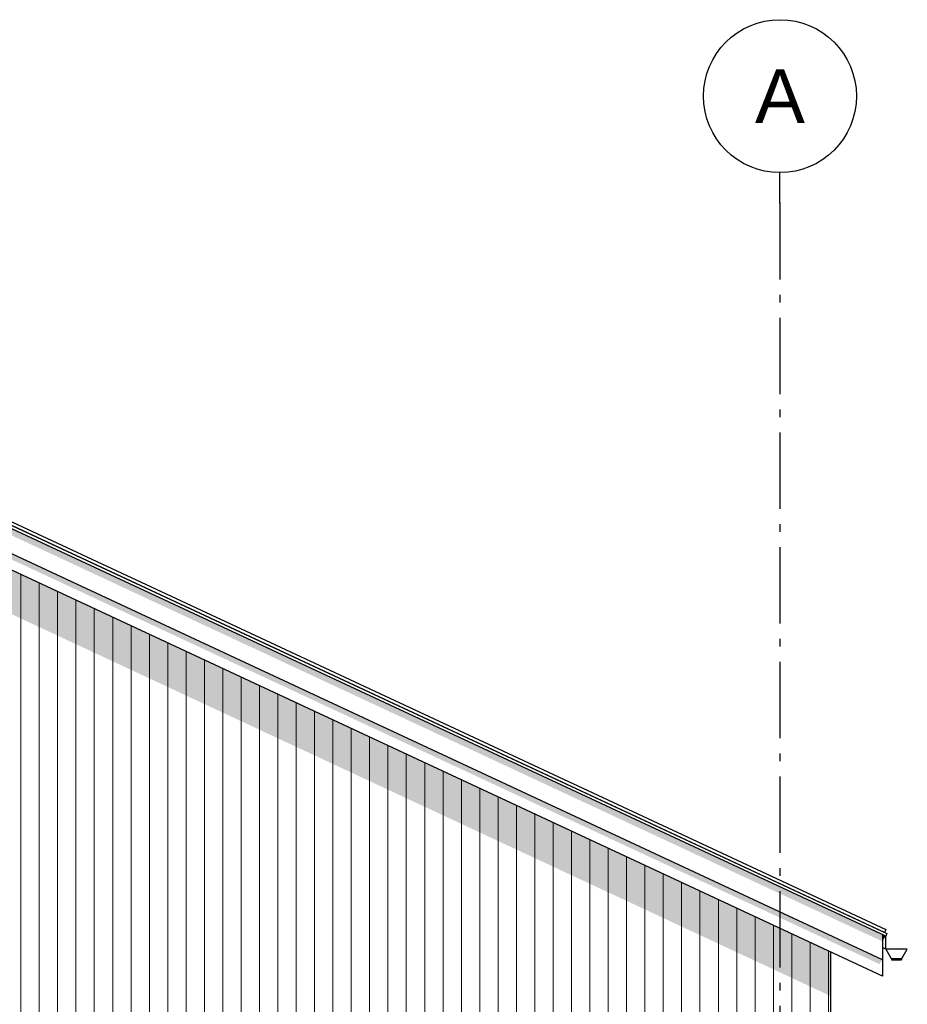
# Model space of a CAD drawing. Header units: millimetres. Extents: x 45224 to 83436, y 34576 to 50300.
# Tile 27 of 27: x 74517 to 80322, y 43860 to 50300. Entities that reach past the tile are written whole.
import ezdxf
from ezdxf.enums import TextEntityAlignment as Align

# ---------------------------------------------------------------- set-up
doc = ezdxf.new("R2010")
doc.units = ezdxf.units.MM
doc.header["$LTSCALE"] = 0.5
doc.header["$MEASUREMENT"] = 0
doc.linetypes.add('Akselinje', pattern=[1500, 1000, -200, 100, -200])
doc.linetypes.add('PLINE', pattern=[0])
for name, color, linetype in [('0(Nye konstruksjoner)', 7, 'Continuous'), ('23-- Yttervegger(Nye konstruksjoner)', 7, 'Continuous'), ('26-- Yttertak(Nye konstruksjoner)', 7, 'Continuous'), ('269- Andre deler av yttertak(Nye konstruksjoner)', 7, 'Continuous'), ('82-- Modullinjer(Nye konstruksjoner)', 7, 'Continuous')]:
    doc.layers.add(name, color=color, linetype=linetype)
doc.layers.add('235- Utvendig kledning og overflate(Nye konstruksjoner)', color=7, linetype='Continuous', lineweight=0)
doc.styles.add('GENERATED_STYLE_1', font='arial.ttf')

# ---------------------------------------------------------------- blocks, each defined once
blk = doc.blocks.new('*X129', base_point=(6224918.5, 0))
at = {"layer": '235- Utvendig kledning og overflate(Nye konstruksjoner)', "linetype": 'PLINE'}
for p, q in [((73925, 44800), (73925, 44002.7)), ((73925, 44000), (73925, 44800)), ((74045, 44800), (74045, 44002.7)), ((74045, 44000), (74045, 44800)), ((74165.1, 44800), (74165.1, 44002.7)), ((74165.1, 44000), (74165.1, 44800)), ((74285.1, 44800), (74285.1, 44002.7)), ((74285.1, 44000), (74285.1, 44800)), ((74405.1, 44800), (74405.1, 44002.7)), ((74405.1, 44000), (74405.1, 44800)), ((74525.2, 44800), (74525.2, 44002.7)), ((74525.2, 44000), (74525.2, 44800)), ((74645.2, 44800), (74645.2, 44002.7)), ((74645.2, 44000), (74645.2, 44800)), ((74765.2, 44800), (74765.2, 44002.7)), ((74765.2, 44000), (74765.2, 44800)), ((74885.3, 44800), (74885.3, 44002.7)), ((74885.3, 44000), (74885.3, 44800)), ((75005.3, 44800), (75005.3, 44002.7)), ((75005.3, 44000), (75005.3, 44800)), ((75125.3, 44800), (75125.3, 44002.7)), ((75125.3, 44000), (75125.3, 44800)), ((75245.4, 44800), (75245.4, 44002.7)), ((75245.4, 44000), (75245.4, 44800)), ((75365.4, 44800), (75365.4, 44002.7)), ((75365.4, 44000), (75365.4, 44800)), ((75485.4, 44800), (75485.4, 44002.7)), ((75485.4, 44000), (75485.4, 44800)), ((75605.5, 44800), (75605.5, 44002.7)), ((75605.5, 44000), (75605.5, 44800)), ((75725.5, 44800), (75725.5, 44002.7)), ((75725.5, 44000), (75725.5, 44800)), ((75845.5, 44800), (75845.5, 44002.7)), ((75845.5, 44000), (75845.5, 44800)), ((75965.5, 44800), (75965.5, 44002.7)), ((75965.5, 44000), (75965.5, 44800)), ((76085.6, 44800), (76085.6, 44002.7)), ((76085.6, 44000), (76085.6, 44800)), ((76205.6, 44800), (76205.6, 44002.7)), ((76205.6, 44000), (76205.6, 44800)), ((76325.6, 44800), (76325.6, 44002.7)), ((76325.6, 44000), (76325.6, 44800)), ((76445.7, 44800), (76445.7, 44002.7)), ((76445.7, 44000), (76445.7, 44800)), ((76565.7, 44800), (76565.7, 44002.7)), ((76565.7, 44000), (76565.7, 44800)), ((76685.7, 44800), (76685.7, 44002.7)), ((76685.7, 44000), (76685.7, 44800)), ((76805.8, 44800), (76805.8, 44002.7)), ((76805.8, 44000), (76805.8, 44800)), ((76925.8, 44800), (76925.8, 44002.7)), ((76925.8, 44000), (76925.8, 44800)), ((77045.8, 44800), (77045.8, 44002.7)), ((77045.8, 44000), (77045.8, 44800)), ((77165.9, 44800), (77165.9, 44002.7)), ((77165.9, 44000), (77165.9, 44800)), ((77285.9, 44800), (77285.9, 44002.7)), ((77285.9, 44000), (77285.9, 44800)), ((77405.9, 44800), (77405.9, 44002.7)), ((77405.9, 44000), (77405.9, 44800)), ((77525.9, 44800), (77525.9, 44002.7)), ((77525.9, 44000), (77525.9, 44800)), ((77646, 44800), (77646, 44002.7)), ((77646, 44000), (77646, 44800)), ((77766, 44800), (77766, 44002.7)), ((77766, 44000), (77766, 44800)), ((77886, 44800), (77886, 44002.7)), ((77886, 44000), (77886, 44800)), ((78006.1, 44800), (78006.1, 44002.7)), ((78006.1, 44000), (78006.1, 44800)), ((78126.1, 44800), (78126.1, 44002.7)), ((78126.1, 44000), (78126.1, 44800)), ((78246.1, 44800), (78246.1, 44002.7)), ((78246.1, 44000), (78246.1, 44800)), ((78366.2, 44800), (78366.2, 44002.7)), ((78366.2, 44000), (78366.2, 44800)), ((78486.2, 44800), (78486.2, 44002.7)), ((78486.2, 44000), (78486.2, 44800)), ((78606.2, 44767.4), (78606.2, 44002.7)), ((78606.2, 44000), (78606.2, 44767.4)), ((78726.3, 44711.4), (78726.3, 44002.7)), ((78726.3, 44000), (78726.3, 44711.4)), ((78846.3, 44655.4), (78846.3, 44002.7)), ((78846.3, 44000), (78846.3, 44655.4)), ((78966.3, 44599.4), (78966.3, 44002.7)), ((78966.3, 44000), (78966.3, 44599.4)), ((79086.4, 44543.5), (79086.4, 44002.7)), ((79086.4, 44000), (79086.4, 44543.5)), ((79206.4, 44487.5), (79206.4, 44002.7)), ((79206.4, 44000), (79206.4, 44487.5)), ((79326.4, 44431.5), (79326.4, 44002.7)), ((79326.4, 44000), (79326.4, 44431.5)), ((79446.4, 44375.6), (79446.4, 44002.7)), ((79446.4, 44000), (79446.4, 44375.6)), ((79566.5, 44319.6), (79566.5, 44002.7)), ((79566.5, 44000), (79566.5, 44319.6)), ((79686.5, 44263.6), (79686.5, 44002.7)), ((79686.5, 44000), (79686.5, 44263.6)), ((79806.5, 44207.6), (79806.5, 44002.7)), ((79806.5, 44000), (79806.5, 44207.6)), ((73925, 44002.7), (73925, 42300)), ((73925, 42300), (73925, 44000)), ((74045, 44002.7), (74045, 42300)), ((74045, 42300), (74045, 44000)), ((74165.1, 44002.7), (74165.1, 42300)), ((74165.1, 42300), (74165.1, 44000)), ((74285.1, 44002.7), (74285.1, 42300)), ((74285.1, 42300), (74285.1, 44000)), ((74405.1, 44002.7), (74405.1, 42300)), ((74405.1, 42300), (74405.1, 44000)), ((74525.2, 44002.7), (74525.2, 42300)), ((74525.2, 42300), (74525.2, 44000)), ((74645.2, 44002.7), (74645.2, 42300)), ((74645.2, 42300), (74645.2, 44000)), ((74765.2, 44002.7), (74765.2, 42300)), ((74765.2, 42300), (74765.2, 44000)), ((74885.3, 44002.7), (74885.3, 43510)), ((74885.3, 43510), (74885.3, 44000)), ((75005.3, 44002.7), (75005.3, 43510)), ((75005.3, 43510), (75005.3, 44000)), ((75125.3, 44002.7), (75125.3, 43510)), ((75125.3, 43510), (75125.3, 44000)), ((75245.4, 44002.7), (75245.4, 43510)), ((75245.4, 43510), (75245.4, 44000)), ((75365.4, 44002.7), (75365.4, 43510)), ((75365.4, 43510), (75365.4, 44000)), ((75485.4, 44002.7), (75485.4, 43510)), ((75485.4, 43510), (75485.4, 44000)), ((75605.5, 44002.7), (75605.5, 43510)), ((75605.5, 43510), (75605.5, 44000)), ((75725.5, 44002.7), (75725.5, 43510)), ((75725.5, 43510), (75725.5, 44000)), ((75845.5, 44002.7), (75845.5, 43510)), ((75845.5, 43510), (75845.5, 44000)), ((75965.5, 44002.7), (75965.5, 43510)), ((75965.5, 43510), (75965.5, 44000)), ((76085.6, 44002.7), (76085.6, 43510)), ((76085.6, 43510), (76085.6, 44000)), ((76205.6, 44002.7), (76205.6, 43510)), ((76205.6, 43510), (76205.6, 44000)), ((76325.6, 44002.7), (76325.6, 43510)), ((76325.6, 43510), (76325.6, 44000)), ((76445.7, 44002.7), (76445.7, 43510)), ((76445.7, 43510), (76445.7, 44000)), ((76565.7, 44002.7), (76565.7, 43510)), ((76565.7, 43510), (76565.7, 44000)), ((76685.7, 44002.7), (76685.7, 43510)), ((76685.7, 43510), (76685.7, 44000)), ((76805.8, 44002.7), (76805.8, 42300)), ((76805.8, 42300), (76805.8, 44000)), ((76925.8, 44002.7), (76925.8, 43510)), ((76925.8, 43510), (76925.8, 44000)), ((77045.8, 44002.7), (77045.8, 43510)), ((77045.8, 43510), (77045.8, 44000)), ((77165.9, 44002.7), (77165.9, 43510)), ((77165.9, 43510), (77165.9, 44000)), ((77285.9, 44002.7), (77285.9, 43510)), ((77285.9, 43510), (77285.9, 44000)), ((77405.9, 44002.7), (77405.9, 43510)), ((77405.9, 43510), (77405.9, 44000)), ((77525.9, 44002.7), (77525.9, 43510)), ((77525.9, 43510), (77525.9, 44000)), ((77646, 44002.7), (77646, 43510)), ((77646, 43510), (77646, 44000)), ((77766, 44002.7), (77766, 43510)), ((77766, 43510), (77766, 44000)), ((77886, 44002.7), (77886, 43510)), ((77886, 43510), (77886, 44000)), ((78006.1, 44002.7), (78006.1, 42300)), ((78006.1, 42300), (78006.1, 44000)), ((78126.1, 44002.7), (78126.1, 43510)), ((78126.1, 43510), (78126.1, 44000)), ((78246.1, 44002.7), (78246.1, 43510)), ((78246.1, 43510), (78246.1, 44000)), ((78366.2, 44002.7), (78366.2, 43510)), ((78366.2, 43510), (78366.2, 44000)), ((78486.2, 44002.7), (78486.2, 43510)), ((78486.2, 43510), (78486.2, 44000)), ((78606.2, 44002.7), (78606.2, 43510)), ((78606.2, 43510), (78606.2, 44000)), ((78726.3, 44002.7), (78726.3, 43510)), ((78726.3, 43510), (78726.3, 44000)), ((78846.3, 44002.7), (78846.3, 43510)), ((78846.3, 43510), (78846.3, 44000)), ((78966.3, 44002.7), (78966.3, 43510)), ((78966.3, 43510), (78966.3, 44000)), ((79086.4, 44002.7), (79086.4, 43510)), ((79086.4, 43510), (79086.4, 44000)), ((79206.4, 44002.7), (79206.4, 42300)), ((79206.4, 42300), (79206.4, 44000)), ((79326.4, 44002.7), (79326.4, 42300)), ((79326.4, 42300), (79326.4, 44000)), ((79446.4, 44002.7), (79446.4, 42300)), ((79446.4, 42300), (79446.4, 44000)), ((79566.5, 44002.7), (79566.5, 42300)), ((79566.5, 42300), (79566.5, 44000)), ((79686.5, 44002.7), (79686.5, 42300)), ((79686.5, 42300), (79686.5, 44000)), ((79806.5, 44002.7), (79806.5, 42300)), ((79806.5, 42300), (79806.5, 44000))]:
    blk.add_line(p, q, dxfattribs=at)
blk = doc.blocks.new('*X200', base_point=(6224918.5, 0))
at = {"layer": '235- Utvendig kledning og overflate(Nye konstruksjoner)', "linetype": 'PLINE'}
for p, q in [((73925, 46950.2), (73925, 44800)), ((73925, 44800), (73925, 46950.2)), ((74045, 46894.3), (74045, 44800)), ((74045, 44800), (74045, 46894.3)), ((74165.1, 46838.3), (74165.1, 44800)), ((74165.1, 44800), (74165.1, 46838.3)), ((74285.1, 46782.3), (74285.1, 44800)), ((74285.1, 44800), (74285.1, 46782.3)), ((74405.1, 46726.4), (74405.1, 44800)), ((74405.1, 44800), (74405.1, 46726.4)), ((74525.2, 46670.4), (74525.2, 44800)), ((74525.2, 44800), (74525.2, 46670.4)), ((74645.2, 46614.4), (74645.2, 44800)), ((74645.2, 44800), (74645.2, 46614.4)), ((74765.2, 46558.4), (74765.2, 44800)), ((74765.2, 44800), (74765.2, 46558.4)), ((74885.3, 46502.5), (74885.3, 44800)), ((74885.3, 44800), (74885.3, 46502.5)), ((75005.3, 46446.5), (75005.3, 44800)), ((75005.3, 44800), (75005.3, 46446.5)), ((75125.3, 46390.5), (75125.3, 44800)), ((75125.3, 44800), (75125.3, 46390.5)), ((75245.4, 46334.6), (75245.4, 44800)), ((75245.4, 44800), (75245.4, 46334.6)), ((75365.4, 46278.6), (75365.4, 44800)), ((75365.4, 44800), (75365.4, 46278.6)), ((75485.4, 46222.6), (75485.4, 44800)), ((75485.4, 44800), (75485.4, 46222.6)), ((75605.5, 46166.6), (75605.5, 44800)), ((75605.5, 44800), (75605.5, 46166.6)), ((75725.5, 46110.7), (75725.5, 44800)), ((75725.5, 44800), (75725.5, 46110.7)), ((75845.5, 46054.7), (75845.5, 44800)), ((75845.5, 44800), (75845.5, 46054.7)), ((75965.5, 45998.7), (75965.5, 44800)), ((75965.5, 44800), (75965.5, 45998.7)), ((76085.6, 45942.8), (76085.6, 44800)), ((76085.6, 44800), (76085.6, 45942.8)), ((76205.6, 45886.8), (76205.6, 44800)), ((76205.6, 44800), (76205.6, 45886.8)), ((76325.6, 45830.8), (76325.6, 44800)), ((76325.6, 44800), (76325.6, 45830.8)), ((76445.7, 45774.8), (76445.7, 44800)), ((76445.7, 44800), (76445.7, 45774.8)), ((76565.7, 45718.9), (76565.7, 44800)), ((76565.7, 44800), (76565.7, 45718.9)), ((76685.7, 45662.9), (76685.7, 44800)), ((76685.7, 44800), (76685.7, 45662.9)), ((76805.8, 45606.9), (76805.8, 44800)), ((76805.8, 44800), (76805.8, 45606.9)), ((76925.8, 45551), (76925.8, 44800)), ((76925.8, 44800), (76925.8, 45551)), ((77045.8, 45495), (77045.8, 44800)), ((77045.8, 44800), (77045.8, 45495)), ((77165.9, 45439), (77165.9, 44800)), ((77165.9, 44800), (77165.9, 45439)), ((77285.9, 45383), (77285.9, 44800)), ((77285.9, 44800), (77285.9, 45383)), ((77405.9, 45327.1), (77405.9, 44800)), ((77405.9, 44800), (77405.9, 45327.1)), ((77525.9, 45271.1), (77525.9, 44800)), ((77525.9, 44800), (77525.9, 45271.1)), ((77646, 45215.1), (77646, 44800)), ((77646, 44800), (77646, 45215.1)), ((77766, 45159.2), (77766, 44800)), ((77766, 44800), (77766, 45159.2)), ((77886, 45103.2), (77886, 44800)), ((77886, 44800), (77886, 45103.2)), ((78006.1, 45047.2), (78006.1, 44800)), ((78006.1, 44800), (78006.1, 45047.2)), ((78126.1, 44991.2), (78126.1, 44800)), ((78126.1, 44800), (78126.1, 44991.2)), ((78246.1, 44935.3), (78246.1, 44800)), ((78246.1, 44800), (78246.1, 44935.3)), ((78366.2, 44879.3), (78366.2, 44800)), ((78366.2, 44800), (78366.2, 44879.3)), ((78486.2, 44823.3), (78486.2, 44800)), ((78486.2, 44800), (78486.2, 44823.3))]:
    blk.add_line(p, q, dxfattribs=at)
blk = doc.blocks.new('Standard grid marker[5]_1', base_point=(79489.3, 49300))
at = {"layer": '82-- Modullinjer(Nye konstruksjoner)', "linetype": 'Akselinje'}
for q in [(79489.3, 49300), (79489.3, 35775.9)]:
    blk.add_line((79489.3, 49100), q, dxfattribs=at)
at = {"layer": '82-- Modullinjer(Nye konstruksjoner)', "linetype": 'PLINE'}
blk.add_circle((79489.3, 49800), 500, dxfattribs=at)
at = {"layer": '82-- Modullinjer(Nye konstruksjoner)', "linetype": 'Akselinje'}
blk.add_point((79489.3, 49100), dxfattribs=at)
blk.add_point((79489.3, 49100), dxfattribs=at)
at = {"layer": '82-- Modullinjer(Nye konstruksjoner)', "style": 'GENERATED_STYLE_1'}
for tag, p in [('AC_MarkerText_1_0', (79489.3, 49975)), ('AC_MarkerText_1_1', (79489.3, 35250.9))]:
    blk.add_attdef(tag, text='', height=350, rotation=360, dxfattribs=at).set_placement(p, align=Align.TOP_CENTER)

msp = doc.modelspace()

# ---------------------------------------------------------------- hatches: boundary and pattern name
at = {"layer": '0(Nye konstruksjoner)', "linetype": 'Continuous'}
for points in [[(80287.2, 44160.2), (80287.2, 44160.2), (80322.2, 44220.8), (80322.2, 44220.7)], [(80219.6, 44160.2), (80219.6, 44150.8), (80252.1, 44150.8), (80252.1, 44160.2)], [(80252.1, 44150.8), (80280.5, 44150.8), (80284.6, 44156.6), (80284.6, 44160.2), (80252.1, 44160.2)], [(80284.7, 44160.2), (80284.6, 44160.2), (80284.6, 44156.4), (80284.7, 44156.6)]]:
    msp.add_hatch(color=256, dxfattribs=at).paths.add_polyline_path(points)
at = {"layer": '23-- Yttervegger(Nye konstruksjoner)', "linetype": 'Continuous'}
for points in [[(78536.2, 44800), (73880.3, 46971.1), (73880.3, 46684), (77920.5, 44800)], [(77920.5, 44800), (79822.3, 43913.2), (79822.3, 44200.3), (78536.2, 44800)]]:
    msp.add_hatch(color=256, dxfattribs=at).paths.add_polyline_path(points)
at = {"layer": '26-- Yttertak(Nye konstruksjoner)', "linetype": 'Continuous'}
for points in [[(80160, 44275), (80180.9, 44304.5), (80160, 44314.2)], [(80182.2, 44307.3), (80182.2, 44220.8), (80182.2, 44220.8), (80182.2, 44307.4)]]:
    msp.add_hatch(color=256, dxfattribs=at).paths.add_polyline_path(points)
at = {"layer": '269- Andre deler av yttertak(Nye konstruksjoner)', "linetype": 'Continuous'}
for points in [[(71917.1, 48158), (71917.1, 48114.7), (80157.9, 44272), (80160, 44275), (80160, 44314.2)], [(80160, 44150.9), (71917.1, 47994.7), (71917.1, 47957.1), (80140, 44122.7)], [(74322.3, 47058.9), (74322.3, 47058.5), (80153.3, 44339.4), (80153.3, 44339.8)]]:
    msp.add_hatch(color=256, dxfattribs=at).paths.add_polyline_path(points)

# ---------------------------------------------------------------- linework, layer by layer
at = {"layer": '0(Nye konstruksjoner)', "linetype": 'PLINE'}
for p, q in [((80182.1, 44220.8), (80217.1, 44160.2)), ((80252.1, 44220.8), (80182.1, 44220.8)), ((80322.1, 44220.8), (80252.1, 44220.8)), ((80287.1, 44160.2), (80322.1, 44220.8)), ((80287.2, 44160.2), (80322.2, 44220.8)), ((80287.2, 44160.2), (80322.2, 44220.8)), ((80287.2, 44160.2), (80322.2, 44220.8)), ((80322.2, 44220.8), (80322.1, 44220.8)), ((80217.1, 44160.2), (80287.1, 44160.2)), ((80219.6, 44160.2), (80219.6, 44150.8)), ((80219.6, 44150.8), (80252.1, 44150.8)), ((80252.1, 44150.8), (80284.6, 44150.8)), ((80284.6, 44160.2), (80284.6, 44150.8)), ((80284.7, 44150.8), (80284.6, 44150.8)), ((80284.7, 44160.2), (80284.7, 44150.8)), ((80287.2, 44160.2), (80287.1, 44160.2))]:
    msp.add_line(p, q, dxfattribs=at)
at = {"layer": '23-- Yttervegger(Nye konstruksjoner)', "linetype": 'PLINE'}
msp.add_line((79822.3, 42300), (79822.3, 44200.3), dxfattribs=at)
at = {"layer": '26-- Yttertak(Nye konstruksjoner)', "linetype": 'PLINE'}
for q in [(80182.2, 44307.3), (80160, 44231.2), (80182.2, 44220.8), (80182.2, 44220.8)]:
    msp.add_line((80182.2, 44220.8), q, dxfattribs=at)
at = {"layer": '269- Andre deler av yttertak(Nye konstruksjoner)', "linetype": 'PLINE'}
for p, q in [((71917, 48180.1), (80189.3, 44322.6)), ((80180.9, 44304.5), (71917, 48158)), ((80160, 44150.9), (71917, 47994.7)), ((80160, 44042.8), (71917, 47886.6)), ((74322.3, 47081), (80182.6, 44348.3)), ((80174.1, 44330.1), (74322.3, 47058.9)), ((80153.3, 44339.8), (80153.3, 44339.4)), ((80160, 44314.2), (80160, 44150.9)), ((80182.6, 44348.3), (80174.1, 44330.1)), ((80189.3, 44322.6), (80180.9, 44304.5)), ((80160, 44150.9), (80160, 44042.8))]:
    msp.add_line(p, q, dxfattribs=at)

# ---------------------------------------------------------------- block references
at = {"layer": '23-- Yttervegger(Nye konstruksjoner)'}
for name in ['*X200', '*X129']:
    msp.add_blockref(name, (6224918.5, 0), dxfattribs=at)
at = {"layer": '82-- Modullinjer(Nye konstruksjoner)', "linetype": 'PLINE'}
ref = msp.add_blockref('Standard grid marker[5]_1', (79489.3, 49300), dxfattribs=at)
ref.add_attrib('AC_MarkerText_1', 'A', dxfattribs={"color": 7, "height": 350, "rotation": 360, "style": 'GENERATED_STYLE_1'}).set_placement((79489.3, 49975), align=Align.TOP_CENTER)

doc.saveas('drawing.dxf')
